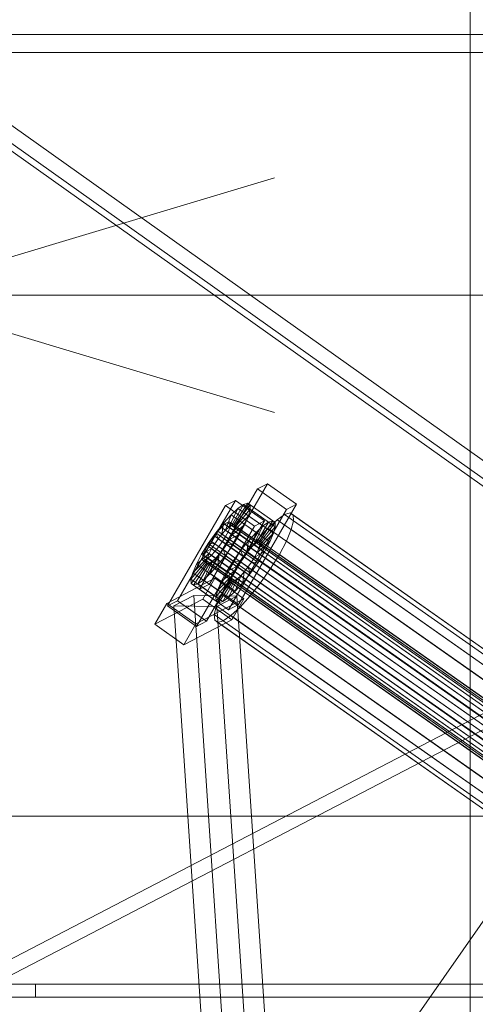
# Model space of a CAD drawing. Header units: millimetres. Extents: x -4738 to 65662, y -68080 to 6847.
# Tile 155 of 256: x -1673 to -1498, y -33972 to -33594. Entities that reach past the tile are written whole.
import ezdxf

# ---------------------------------------------------------------- set-up
doc = ezdxf.new("R2010")
doc.units = ezdxf.units.MM
for name, color, linetype, lineweight in [('COTAS_O', 1, 'Continuous', 0), ('frontal_C03', 7, 'Continuous', 0), ('frontal_C10', 7, 'Continuous', 0), ('frontal_dosificador', 7, 'Continuous', 0), ('frontal_tolva', 7, 'Continuous', 0)]:
    doc.layers.add(name, color=color, linetype=linetype, lineweight=lineweight)
doc.dimstyles.new('R19_100', dxfattribs={"dimtxt": 250, "dimasz": 150, "dimexe": 150, "dimexo": 80, "dimgap": 100, "dimtad": 1, "dimtih": 1, "dimtoh": 1, "dimdsep": 46, "dimcen": 0.09, "dimadec": 0, "dimazin": 0, "dimtfac": 1, "dimtdec": 4, "dimtofl": 0, "dimtmove": 0, "dimatfit": 3, "dimfxl": 1, "dimtolj": 1, "dimtzin": 0, "dimarcsym": 0})

# ---------------------------------------------------------------- blocks, each defined once
blk = doc.blocks.new('DIM_R30_47')
at = {"layer": 'COTAS_O'}
for p, q in [((-1725, -31700), (-1025, -31700)), ((-1025, -31700), (-1070, -31850)), ((-1025, -34400), (-1025, -31700)), ((-1025, -31700), (-980, -31850)), ((-1025, -34400), (-1070, -34250)), ((-1025, -34400), (-980, -34250)), ((-1725, -34400), (-1025, -34400))]:
    blk.add_line(p, q, dxfattribs=at)
blk.add_text('2700 O', height=250, rotation=90, dxfattribs=at).set_placement((-1125, -33050))
blk = doc.blocks.new('DIM_R30_48')
at = {"layer": 'COTAS_O'}
for p, q in [((-1725, -33700), (-1575, -33655)), ((1725, -33700), (1575, -33655)), ((-1725, -34400), (-1725, -33700)), ((-1725, -33700), (1725, -33700)), ((-1725, -33700), (-1575, -33745)), ((1725, -33700), (1575, -33745)), ((1725, -34400), (1725, -33700))]:
    blk.add_line(p, q, dxfattribs=at)
blk.add_text('3450 O', height=250, dxfattribs=at).set_placement((0, -33600))

msp = doc.modelspace()

# ---------------------------------------------------------------- linework, layer by layer
at = {"layer": 'frontal_C03'}
for p, q in [((-1500, -34954.179), (-1500, -32259.264)), ((-1500, -32263.162), (-1500, -34958.077)), ((-1500, -35437.51), (-1500, -32742.595)), ((-1500, -32746.492), (-1500, -35441.408))]:
    msp.add_line(p, q, dxfattribs=at)
at = {"layer": 'frontal_C10'}
for p, q in [((-1577.773, -33772.351), (-1600.024, -33810.867)), ((-1577.773, -33772.351), (-1581.611, -33774.356)), ((-1566.592, -33780.221), (-1577.773, -33772.351)), ((-1603.862, -33812.871), (-1581.611, -33774.356)), ((-1581.611, -33774.356), (-1570.431, -33782.226)), ((-1590.055, -33778.767), (-1612.306, -33817.282)), ((-1590.055, -33778.767), (-1593.893, -33780.771)), ((-1586.889, -33780.333), (-1591.525, -33788.357)), ((-1585.302, -33779.867), (-1590.773, -33788.136)), ((-1584.423, -33780.471), (-1590.356, -33788.422)), ((-1578.874, -33786.636), (-1590.055, -33778.767)), ((-1586.889, -33780.333), (-1589.076, -33781.838)), ((-1588.844, -33818.736), (-1566.592, -33780.221)), ((-1585.302, -33779.867), (-1586.889, -33780.333)), ((-1577.305, -33787.078), (-1586.889, -33780.333)), ((-1584.423, -33780.471), (-1585.302, -33779.867)), ((-1575.718, -33786.612), (-1585.302, -33779.867)), ((-1584.312, -33782.105), (-1584.423, -33780.471)), ((-1574.839, -33787.216), (-1584.423, -33780.471)), ((-1570.431, -33782.226), (-1566.592, -33780.221)), ((-1616.144, -33819.287), (-1593.893, -33780.771)), ((-1591.715, -33784.28), (-1594.625, -33787.492)), ((-1593.893, -33780.771), (-1582.713, -33788.641)), ((-1591.715, -33784.28), (-1593.811, -33790.227)), ((-1570.431, -33782.226), (-1592.682, -33820.741)), ((-1589.076, -33781.838), (-1592.561, -33789.07)), ((-1589.076, -33781.838), (-1591.715, -33784.28)), ((-1582.132, -33791.026), (-1591.715, -33784.28)), ((-1584.312, -33782.105), (-1590.304, -33789.196)), ((-1579.493, -33788.584), (-1589.076, -33781.838)), ((-1584.977, -33784.657), (-1584.312, -33782.105)), ((-1574.729, -33788.85), (-1584.312, -33782.105)), ((-1571.144, -33784.192), (-1574.068, -33786.204)), ((-1569.022, -33783.568), (-1571.144, -33784.192)), ((-1391.455, -33910.666), (-1571.144, -33784.192)), ((-1567.847, -33784.376), (-1569.022, -33783.568)), ((-1389.333, -33910.043), (-1569.022, -33783.568)), ((-1567.699, -33786.56), (-1567.847, -33784.376)), ((-1388.158, -33910.851), (-1567.847, -33784.376)), ((-1601.126, -33825.151), (-1578.874, -33786.636)), ((-1594.625, -33787.492), (-1597.608, -33791.255)), ((-1594.158, -33787.946), (-1595.408, -33789.103)), ((-1594.625, -33787.492), (-1595.189, -33791.748)), ((-1585.042, -33794.237), (-1594.625, -33787.492)), ((-1593.122, -33787.233), (-1594.158, -33787.946)), ((-1385.718, -33934.656), (-1594.158, -33787.946)), ((-1592.37, -33787.012), (-1593.122, -33787.233)), ((-1384.682, -33933.943), (-1593.122, -33787.233)), ((-1591.954, -33787.298), (-1592.37, -33787.012)), ((-1383.93, -33933.722), (-1592.37, -33787.012)), ((-1592.216, -33789.281), (-1591.901, -33788.072)), ((-1591.901, -33788.072), (-1591.954, -33787.298)), ((-1383.514, -33934.009), (-1591.954, -33787.298)), ((-1383.461, -33934.783), (-1591.901, -33788.072)), ((-1591.525, -33788.357), (-1590.773, -33788.136)), ((-1586.373, -33787.954), (-1591.28, -33791.967)), ((-1590.773, -33788.136), (-1590.356, -33788.422)), ((-1590.773, -33788.136), (-1581.189, -33794.882)), ((-1584.977, -33784.657), (-1590.619, -33790.405)), ((-1588.404, -33791.77), (-1586.373, -33787.954)), ((-1586.373, -33787.954), (-1584.977, -33784.657)), ((-1576.79, -33794.699), (-1586.373, -33787.954)), ((-1575.394, -33791.402), (-1584.977, -33784.657)), ((-1582.713, -33788.641), (-1578.874, -33786.636)), ((-1581.941, -33795.102), (-1577.305, -33787.078)), ((-1581.189, -33794.882), (-1575.718, -33786.612)), ((-1580.773, -33795.168), (-1574.839, -33787.216)), ((-1579.493, -33788.584), (-1577.305, -33787.078)), ((-1574.068, -33786.204), (-1577.596, -33789.468)), ((-1577.305, -33787.078), (-1575.718, -33786.612)), ((-1575.718, -33786.612), (-1574.839, -33787.216)), ((-1574.839, -33787.216), (-1574.729, -33788.85)), ((-1394.379, -33912.678), (-1574.068, -33786.204)), ((-1568.589, -33789.972), (-1567.699, -33786.56)), ((-1388.01, -33913.035), (-1567.699, -33786.56)), ((-1582.713, -33788.641), (-1604.964, -33827.156)), ((-1597.608, -33791.255), (-1600.461, -33795.312)), ((-1596.786, -33790.624), (-1598.199, -33792.406)), ((-1597.608, -33791.255), (-1596.602, -33793.53)), ((-1588.025, -33798), (-1597.608, -33791.255)), ((-1595.408, -33789.103), (-1596.786, -33790.624)), ((-1388.347, -33937.334), (-1596.786, -33790.624)), ((-1596.602, -33793.53), (-1595.189, -33791.748)), ((-1386.968, -33935.813), (-1595.408, -33789.103)), ((-1595.189, -33791.748), (-1593.811, -33790.227)), ((-1595.189, -33791.748), (-1585.606, -33798.493)), ((-1593.84, -33792.65), (-1592.877, -33790.843)), ((-1593.811, -33790.227), (-1592.561, -33789.07)), ((-1593.811, -33790.227), (-1584.227, -33796.972)), ((-1592.877, -33790.843), (-1592.216, -33789.281)), ((-1384.438, -33937.553), (-1592.877, -33790.843)), ((-1592.561, -33789.07), (-1591.525, -33788.357)), ((-1592.561, -33789.07), (-1582.977, -33795.815)), ((-1592.242, -33793.774), (-1588.404, -33791.77)), ((-1383.777, -33935.992), (-1592.216, -33789.281)), ((-1591.525, -33788.357), (-1581.941, -33795.102)), ((-1590.619, -33790.405), (-1591.28, -33791.967)), ((-1590.932, -33795.845), (-1588.404, -33791.77)), ((-1590.304, -33789.196), (-1590.619, -33790.405)), ((-1590.619, -33790.405), (-1581.036, -33797.151)), ((-1590.356, -33788.422), (-1590.304, -33789.196)), ((-1590.356, -33788.422), (-1580.773, -33795.168)), ((-1590.304, -33789.196), (-1580.72, -33795.942)), ((-1588.404, -33791.77), (-1578.821, -33798.515)), ((-1585.042, -33794.237), (-1582.132, -33791.026)), ((-1584.227, -33796.972), (-1582.132, -33791.026)), ((-1582.977, -33795.815), (-1579.493, -33788.584)), ((-1582.132, -33791.026), (-1579.493, -33788.584)), ((-1577.596, -33789.468), (-1581.486, -33793.762)), ((-1581.036, -33797.151), (-1575.394, -33791.402)), ((-1580.72, -33795.942), (-1574.729, -33788.85)), ((-1397.907, -33915.943), (-1577.596, -33789.468)), ((-1575.394, -33791.402), (-1576.79, -33794.699)), ((-1574.729, -33788.85), (-1575.394, -33791.402)), ((-1570.455, -33794.379), (-1568.589, -33789.972)), ((-1388.899, -33916.447), (-1568.589, -33789.972)), ((-1600.461, -33795.312), (-1602.989, -33799.388)), ((-1599.551, -33794.328), (-1600.748, -33796.259)), ((-1600.461, -33795.312), (-1597.953, -33795.452)), ((-1590.878, -33802.057), (-1600.461, -33795.312)), ((-1598.199, -33792.406), (-1599.551, -33794.328)), ((-1391.111, -33941.039), (-1599.551, -33794.328)), ((-1599.151, -33797.383), (-1597.953, -33795.452)), ((-1389.76, -33939.117), (-1598.199, -33792.406)), ((-1597.953, -33795.452), (-1596.602, -33793.53)), ((-1597.953, -33795.452), (-1588.37, -33802.198)), ((-1596.602, -33793.53), (-1587.019, -33800.276)), ((-1596.388, -33796.503), (-1595.037, -33794.581)), ((-1595.037, -33794.581), (-1593.84, -33792.65)), ((-1386.597, -33941.291), (-1595.037, -33794.581)), ((-1593.44, -33795.705), (-1594.791, -33797.627)), ((-1593.84, -33792.65), (-1385.4, -33939.361)), ((-1592.242, -33793.774), (-1593.44, -33795.705)), ((-1590.932, -33795.845), (-1593.44, -33795.705)), ((-1593.44, -33795.705), (-1583.856, -33802.45)), ((-1591.28, -33791.967), (-1592.242, -33793.774)), ((-1582.659, -33800.52), (-1592.242, -33793.774)), ((-1591.28, -33791.967), (-1581.697, -33798.712)), ((-1588.025, -33798), (-1585.042, -33794.237)), ((-1585.606, -33798.493), (-1585.042, -33794.237)), ((-1581.486, -33793.762), (-1585.474, -33798.792)), ((-1581.941, -33795.102), (-1582.977, -33795.815)), ((-1581.189, -33794.882), (-1581.941, -33795.102)), ((-1581.697, -33798.712), (-1576.79, -33794.699)), ((-1401.797, -33920.236), (-1581.486, -33793.762)), ((-1580.773, -33795.168), (-1581.189, -33794.882)), ((-1580.72, -33795.942), (-1580.773, -33795.168)), ((-1576.79, -33794.699), (-1578.821, -33798.515)), ((-1573.17, -33799.48), (-1570.455, -33794.379)), ((-1390.765, -33920.853), (-1570.455, -33794.379)), ((-1605.02, -33803.204), (-1600.113, -33799.191)), ((-1602.989, -33799.388), (-1605.02, -33803.204)), ((-1602.989, -33799.388), (-1599.151, -33797.383)), ((-1593.406, -33806.133), (-1602.989, -33799.388)), ((-1601.71, -33798.066), (-1602.371, -33799.628)), ((-1600.748, -33796.259), (-1601.71, -33798.066)), ((-1393.271, -33944.777), (-1601.71, -33798.066)), ((-1600.774, -33800.752), (-1600.113, -33799.191)), ((-1392.308, -33942.969), (-1600.748, -33796.259)), ((-1600.113, -33799.191), (-1599.151, -33797.383)), ((-1600.113, -33799.191), (-1590.53, -33805.936)), ((-1599.18, -33799.806), (-1597.801, -33798.285)), ((-1599.151, -33797.383), (-1589.567, -33804.128)), ((-1597.801, -33798.285), (-1596.388, -33796.503)), ((-1389.362, -33944.996), (-1597.801, -33798.285)), ((-1596.204, -33799.409), (-1597.583, -33800.931)), ((-1596.768, -33803.666), (-1596.204, -33799.409)), ((-1387.949, -33943.213), (-1596.388, -33796.503)), ((-1594.791, -33797.627), (-1596.204, -33799.409)), ((-1596.204, -33799.409), (-1586.621, -33806.155)), ((-1593.785, -33799.903), (-1594.791, -33797.627)), ((-1594.791, -33797.627), (-1585.208, -33804.372)), ((-1593.785, -33799.903), (-1590.932, -33795.845)), ((-1581.349, -33802.591), (-1590.932, -33795.845)), ((-1590.878, -33802.057), (-1588.025, -33798)), ((-1585.474, -33798.792), (-1589.288, -33804.216)), ((-1587.019, -33800.276), (-1588.025, -33798)), ((-1585.606, -33798.493), (-1587.019, -33800.276)), ((-1584.227, -33796.972), (-1585.606, -33798.493)), ((-1405.785, -33925.266), (-1585.474, -33798.792)), ((-1582.977, -33795.815), (-1584.227, -33796.972)), ((-1578.821, -33798.515), (-1582.659, -33800.52)), ((-1582.659, -33800.52), (-1581.697, -33798.712)), ((-1581.697, -33798.712), (-1581.036, -33797.151)), ((-1578.821, -33798.515), (-1581.349, -33802.591)), ((-1581.036, -33797.151), (-1580.72, -33795.942)), ((-1576.55, -33804.929), (-1573.17, -33799.48)), ((-1573.17, -33799.48), (-1393.48, -33925.955)), ((-1607.081, -33809.052), (-1601.089, -33801.961)), ((-1606.971, -33810.686), (-1601.037, -33802.735)), ((-1606.416, -33806.5), (-1600.774, -33800.752)), ((-1605.02, -33803.204), (-1606.416, -33806.5)), ((-1606.092, -33811.291), (-1600.621, -33803.021)), ((-1595.437, -33809.949), (-1605.02, -33803.204)), ((-1604.504, -33810.824), (-1599.869, -33802.8)), ((-1602.371, -33799.628), (-1602.687, -33800.837)), ((-1602.687, -33800.837), (-1602.634, -33801.611)), ((-1394.247, -33947.547), (-1602.687, -33800.837)), ((-1602.634, -33801.611), (-1602.218, -33801.897)), ((-1394.194, -33948.321), (-1602.634, -33801.611)), ((-1393.932, -33946.338), (-1602.371, -33799.628)), ((-1602.317, -33809.319), (-1598.833, -33802.087)), ((-1602.218, -33801.897), (-1601.466, -33801.676)), ((-1393.778, -33948.607), (-1602.218, -33801.897)), ((-1601.466, -33801.676), (-1600.43, -33800.963)), ((-1393.026, -33948.387), (-1601.466, -33801.676)), ((-1601.089, -33801.961), (-1600.774, -33800.752)), ((-1601.089, -33801.961), (-1591.506, -33808.706)), ((-1601.037, -33802.735), (-1601.089, -33801.961)), ((-1601.037, -33802.735), (-1591.453, -33809.48)), ((-1600.621, -33803.021), (-1601.037, -33802.735)), ((-1600.774, -33800.752), (-1591.191, -33807.497)), ((-1599.869, -33802.8), (-1600.621, -33803.021)), ((-1600.621, -33803.021), (-1591.037, -33809.767)), ((-1600.43, -33800.963), (-1599.18, -33799.806)), ((-1391.99, -33947.673), (-1600.43, -33800.963)), ((-1598.833, -33802.087), (-1599.869, -33802.8)), ((-1599.869, -33802.8), (-1590.285, -33809.546)), ((-1599.678, -33806.877), (-1597.583, -33800.931)), ((-1390.74, -33946.517), (-1599.18, -33799.806)), ((-1597.583, -33800.931), (-1598.833, -33802.087)), ((-1598.833, -33802.087), (-1589.249, -33808.833)), ((-1597.583, -33800.931), (-1587.999, -33807.676)), ((-1596.768, -33803.666), (-1593.785, -33799.903)), ((-1584.202, -33806.648), (-1593.785, -33799.903)), ((-1593.406, -33806.133), (-1590.878, -33802.057)), ((-1588.37, -33802.198), (-1590.878, -33802.057)), ((-1588.37, -33802.198), (-1589.567, -33804.128)), ((-1587.019, -33800.276), (-1588.37, -33802.198)), ((-1585.208, -33804.372), (-1583.856, -33802.45)), ((-1581.349, -33802.591), (-1584.202, -33806.648)), ((-1583.856, -33802.45), (-1582.659, -33800.52)), ((-1583.856, -33802.45), (-1581.349, -33802.591)), ((-1606.416, -33806.5), (-1607.081, -33809.052)), ((-1596.833, -33813.246), (-1606.416, -33806.5)), ((-1602.317, -33809.319), (-1599.678, -33806.877)), ((-1599.678, -33806.877), (-1596.768, -33803.666)), ((-1590.095, -33813.623), (-1599.678, -33806.877)), ((-1587.185, -33810.411), (-1596.768, -33803.666)), ((-1590.53, -33805.936), (-1595.437, -33809.949)), ((-1595.437, -33809.949), (-1593.406, -33806.133)), ((-1589.567, -33804.128), (-1593.406, -33806.133)), ((-1589.288, -33804.216), (-1592.668, -33809.665)), ((-1590.53, -33805.936), (-1591.191, -33807.497)), ((-1589.567, -33804.128), (-1590.53, -33805.936)), ((-1409.598, -33930.691), (-1589.288, -33804.216)), ((-1587.999, -33807.676), (-1586.621, -33806.155)), ((-1586.621, -33806.155), (-1587.185, -33810.411)), ((-1584.202, -33806.648), (-1587.185, -33810.411)), ((-1586.621, -33806.155), (-1585.208, -33804.372)), ((-1585.208, -33804.372), (-1584.202, -33806.648)), ((-1580.363, -33810.353), (-1576.55, -33804.929)), ((-1396.86, -33931.403), (-1576.55, -33804.929)), ((-1597.946, -33808.66), (-1616.369, -33818.283)), ((-1597.498, -33815.798), (-1607.081, -33809.052)), ((-1607.081, -33809.052), (-1606.971, -33810.686)), ((-1597.387, -33817.432), (-1606.971, -33810.686)), ((-1606.971, -33810.686), (-1606.092, -33811.291)), ((-1606.092, -33811.291), (-1604.504, -33810.824)), ((-1604.504, -33810.824), (-1602.317, -33809.319)), ((-1594.921, -33817.57), (-1604.504, -33810.824)), ((-1597.946, -33808.66), (-1602.581, -33816.684)), ((-1592.733, -33816.064), (-1602.317, -33809.319)), ((-1586.765, -33816.53), (-1597.946, -33808.66)), ((-1591.506, -33808.706), (-1597.498, -33815.798)), ((-1591.453, -33809.48), (-1597.387, -33817.432)), ((-1591.191, -33807.497), (-1596.833, -33813.246)), ((-1596.833, -33813.246), (-1595.437, -33809.949)), ((-1591.037, -33809.767), (-1596.508, -33818.036)), ((-1592.668, -33809.665), (-1595.383, -33814.766)), ((-1590.285, -33809.546), (-1594.921, -33817.57)), ((-1589.249, -33808.833), (-1592.733, -33816.064)), ((-1412.978, -33936.139), (-1592.668, -33809.665)), ((-1591.191, -33807.497), (-1591.506, -33808.706)), ((-1591.506, -33808.706), (-1591.453, -33809.48)), ((-1591.453, -33809.48), (-1591.037, -33809.767)), ((-1591.037, -33809.767), (-1590.285, -33809.546)), ((-1590.285, -33809.546), (-1589.249, -33808.833)), ((-1587.999, -33807.676), (-1590.095, -33813.623)), ((-1587.185, -33810.411), (-1590.095, -33813.623)), ((-1589.249, -33808.833), (-1587.999, -33807.676)), ((-1584.351, -33815.383), (-1580.363, -33810.353)), ((-1400.674, -33936.828), (-1580.363, -33810.353)), ((-1596.508, -33818.036), (-1606.092, -33811.291)), ((-1603.862, -33812.871), (-1600.024, -33810.867)), ((-1592.682, -33820.741), (-1603.862, -33812.871)), ((-1600.024, -33810.867), (-1588.844, -33818.736)), ((-1597.498, -33815.798), (-1596.833, -33813.246)), ((-1590.095, -33813.623), (-1592.733, -33816.064)), ((-1621.004, -33826.307), (-1602.581, -33816.684)), ((-1621.004, -33826.307), (-1616.369, -33818.283)), ((-1616.369, -33818.283), (-1605.188, -33826.153)), ((-1616.144, -33819.287), (-1612.306, -33817.282)), ((-1606.032, -33815.277), (-1613.689, -33819.287)), ((-1612.306, -33817.282), (-1601.126, -33825.151)), ((-1589.445, -33815.526), (-1606.032, -33815.277)), ((-1606.032, -33815.277), (-1592.799, -34013.778)), ((-1605.188, -33826.153), (-1586.765, -33816.53)), ((-1602.581, -33816.684), (-1591.401, -33824.554)), ((-1597.387, -33817.432), (-1597.498, -33815.798)), ((-1596.508, -33818.036), (-1597.387, -33817.432)), ((-1595.383, -33814.766), (-1597.249, -33819.173)), ((-1597.101, -33819.536), (-1589.445, -33815.526)), ((-1594.921, -33817.57), (-1596.508, -33818.036)), ((-1415.693, -33941.241), (-1595.383, -33814.766)), ((-1592.733, -33816.064), (-1594.921, -33817.57)), ((-1591.401, -33824.554), (-1586.765, -33816.53)), ((-1576.212, -34014.027), (-1589.445, -33815.526)), ((-1588.241, -33819.677), (-1584.351, -33815.383)), ((-1404.662, -33941.858), (-1584.351, -33815.383)), ((-1604.964, -33827.156), (-1616.144, -33819.287)), ((-1613.689, -33819.287), (-1597.101, -33819.536)), ((-1600.455, -34017.787), (-1613.689, -33819.287)), ((-1597.249, -33819.173), (-1598.138, -33822.585)), ((-1417.559, -33945.647), (-1597.249, -33819.173)), ((-1583.868, -34018.037), (-1597.101, -33819.536)), ((-1588.844, -33818.736), (-1592.682, -33820.741)), ((-1591.769, -33822.941), (-1588.241, -33819.677)), ((-1408.552, -33946.151), (-1588.241, -33819.677)), ((-1591.401, -33824.554), (-1609.824, -33834.177)), ((-1601.126, -33825.151), (-1604.964, -33827.156)), ((-1598.138, -33822.585), (-1597.99, -33824.769)), ((-1418.449, -33949.059), (-1598.138, -33822.585)), ((-1597.99, -33824.769), (-1596.815, -33825.577)), ((-1418.301, -33951.243), (-1597.99, -33824.769)), ((-1596.815, -33825.577), (-1594.693, -33824.953)), ((-1417.126, -33952.051), (-1596.815, -33825.577)), ((-1594.693, -33824.953), (-1591.769, -33822.941)), ((-1415.004, -33951.428), (-1594.693, -33824.953)), ((-1412.08, -33949.415), (-1591.769, -33822.941)), ((-1609.824, -33834.177), (-1621.004, -33826.307)), ((-1605.188, -33826.153), (-1609.824, -33834.177)), ((-1847.043, -34043.548), (-1471.765, -33848.566)), ((-1471.298, -33854.446), (-1846.577, -34049.429)), ((-1690.23, -33964.44), (-1666.785, -33964.44)), ((-1690.23, -33964.44), (758.292, -33964.44)), ((-1666.785, -33964.44), (-1666.785, -33969.44)), ((781.737, -33964.44), (-1666.785, -33964.44)), ((-1666.785, -33969.44), (-1690.23, -33969.44)), ((-1690.23, -33969.44), (758.292, -33969.44)), ((-1679.485, -33969.44), (769.038, -33969.44)), ((770.992, -33969.44), (-1677.531, -33969.44)), ((-1666.785, -33969.44), (781.737, -33969.44))]:
    msp.add_line(p, q, dxfattribs=at)
at = {"layer": 'frontal_dosificador'}
msp.add_line((-150, -33900), (-1850, -33900), dxfattribs=at)
at = {"layer": 'frontal_tolva'}
for p, q in [((-1769.584, -34332.806), (-722.584, -32835.806)), ((1725, -33600), (-1725, -33600)), ((-600, -34400), (-1725, -33600)), ((-604.636, -34406.52), (-1729.636, -33606.52)), ((1725, -33606.849), (-1725, -33606.849)), ((-1725, -33606.849), (-600, -34406.849))]:
    msp.add_line(p, q, dxfattribs=at)

# ---------------------------------------------------------------- dimensions: what is measured, and where the dimension line sits
at = {"layer": 'COTAS_O'}
for p2, distance, picture, middle in [((-1725, -31700), -700, 'DIM_R30_47', (-1025, -33050)), ((1725, -34400), 700, 'DIM_R30_48', (0, -33700))]:
    dim = msp.add_aligned_dim(p1=(-1725, -34400), p2=p2, distance=distance, text='<> O', dimstyle='R19_100', dxfattribs=at)
    dim.commit()
    dim.dimension.update_dxf_attribs({"geometry": picture, "text_midpoint": middle})

doc.saveas('drawing.dxf')
